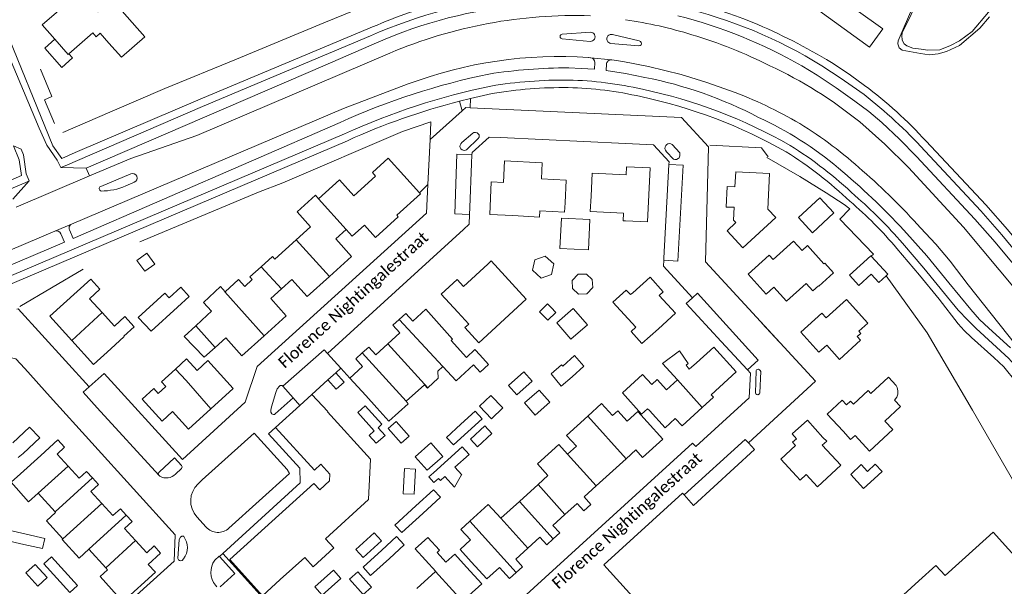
# Model space of a CAD drawing. Extents: x 177628 to 188968, y 384226 to 390673.
# Tile 159 of 256: x 183461 to 183673, y 386638 to 386760. Entities that reach past the tile are written whole.
import ezdxf

# ---------------------------------------------------------------- set-up
doc = ezdxf.new("R2010")
doc.units = 0
for name, color, linetype, lineweight in [('B01_D', 14, 'Continuous', 9), ('B01_F', 14, 'Continuous', 9), ('B01_T', 14, 'Continuous', 9), ('B02_F', 14, 'Continuous', 9), ('B02_T', 14, 'Continuous', 9), ('B07_D', 14, 'Continuous', 9), ('B11_D', 14, 'Continuous', 9), ('B11_F', 14, 'Continuous', 9), ('B11_S', 14, 'Continuous', 9), ('B14_F', 14, 'Continuous', 9), ('T01_F', 253, 'Continuous', 9), ('T02_F', 253, 'RASTER', 9), ('T03_F', 253, 'Continuous', 9), ('T04_F', 253, 'HAAG', 9), ('T04_T', 253, 'HAAG', 9), ('T05_F', 253, 'Continuous', 9), ('T05_T', 253, 'Continuous', 9), ('T09_F', 253, 'Continuous', 9), ('T22_T', 253, 'Continuous', 9), ('V00_D', 253, 'Continuous', 9), ('V00_F', 8, 'Continuous', 9), ('V00_T', 8, 'Continuous', 9), ('W01_F', 253, 'Continuous', 9), ('Z06', 7, 'Continuous', 9)]:
    doc.layers.add(name, color=color, linetype=linetype, lineweight=lineweight)
doc.styles.add('Legend', font='calibri.ttf')
doc.linetypes.add('HAAG', pattern='A,4,-1,[5,TOPOCAD.SHX,S=0.35,R=0,X=-0.35,Y=-0.35],-1', length=6)
doc.linetypes.add('RASTER', pattern='A,4,-1,[4,TOPOCAD.SHX,S=0.5,R=0,X=-0.5,Y=0],-1', length=6)

msp = doc.modelspace()

# ---------------------------------------------------------------- linework, layer by layer
at = {"layer": 'B01_D', "linetype": 'Continuous'}
for points in [[(183637.818, 386671.254), (183634.412, 386674.915), (183637.647, 386677.924), (183638.576, 386676.959), (183639.422, 386677.75), (183640.045, 386677.072), (183643.197, 386680.016), (183643.814, 386679.355)], [(183627.824, 386661.627), (183624.427, 386665.296), (183627.563, 386668.2), (183626.959, 386668.892), (183627.818, 386669.66), (183626.875, 386670.714), (183630.154, 386673.646), (183633.487, 386669.919)]]:
    msp.add_lwpolyline(points, dxfattribs=at)
at = {"layer": 'B01_F', "linetype": 'Continuous'}
for points in [[(183566.734, 386717.682), (183572.496, 386717.353), (183572.566, 386718.673), (183577.865, 386718.392), (183577.995, 386720.416)], [(183557.265, 386694.324), (183554.913, 386696.913)], [(183553.48, 386690.809), (183553.808, 386691.107), (183551.478, 386693.686)], [(183606.298, 386686.003), (183604.724, 386684.626)], [(183643.814, 386679.355), (183647.585, 386682.878), (183649.235, 386681.111)], [(183602.167, 386682.322), (183599.812, 386680.2), (183597.838, 386682.391), (183596.665, 386681.329)], [(183535.111, 386678.932), (183537.488, 386676.307)], [(183590.33, 386679.568), (183594.489, 386674.954), (183595.777, 386676.115)], [(183540.111, 386673.414), (183537.488, 386676.307)], [(183526.445, 386648.141), (183535.732, 386656.588), (183536.151, 386665.284), (183526.908, 386675.446), (183526.99, 386675.52)], [(183588.243, 386674.627), (183589.362, 386675.648), (183591.342, 386673.435), (183593.697, 386675.541), (183595.664, 386673.281)], [(183574.326, 386661.772), (183572.183, 386659.817)], [(183572.183, 386659.817), (183568.186, 386656.172)], [(183568.186, 386656.172), (183564.195, 386652.531)], [(183556.812, 386642.033), (183554.266, 386644.826), (183552.359, 386643.096)], [(183521.997, 386644.095), (183516.715, 386639.355)], [(183546.122, 386637.438), (183550.118, 386641.062)], [(183550.118, 386641.062), (183550.169, 386641.109)]]:
    msp.add_lwpolyline(points, dxfattribs=at)
at = {"layer": 'B01_T', "linetype": 'Continuous'}
for points in [[(183468.215, 386755.641), (183465.509, 386758.736), (183473.643, 386765.847), (183477.454, 386761.488), (183480.51, 386764.161), (183484.851, 386759.185)], [(183471.236, 386752.493), (183476.379, 386756.988), (183477.108, 386756.152), (183477.983, 386756.922), (183479.851, 386754.805)], [(183471.236, 386752.493), (183472.035, 386751.58), (183469.695, 386749.534), (183466.028, 386753.729), (183468.215, 386755.641)], [(183468.215, 386755.641), (183471.084, 386752.36), (183471.236, 386752.493)], [(183524.945, 386721.282), (183529.462, 386725.363), (183532.543, 386721.953), (183537.227, 386726.184), (183536.545, 386726.939), (183539.968, 386730.031), (183546.707, 386722.572)], [(183566.734, 386717.682), (183561.796, 386717.921), (183562.135, 386724.928), (183564.743, 386724.802), (183564.968, 386729.437), (183573.085, 386729.044), (183572.916, 386725.548), (183578.231, 386725.291), (183577.995, 386720.416)], [(183590.988, 386716.538), (183595.77, 386716.306), (183596.334, 386727.927), (183591.246, 386728.174), (183591.164, 386726.471), (183583.846, 386726.825), (183583.604, 386721.848)], [(183614.75, 386727.11), (183614.57, 386723.83), (183612.9, 386723.9), (183612.66, 386719.51), (183614.39, 386719.45), (183614.24, 386716.72), (183614.75, 386716.17), (183612.89, 386714.41), (183616.27, 386710.74), (183623.332, 386717.243), (183621.638, 386719.082), (183622.03, 386726.75), (183614.75, 386727.11)], [(183546.707, 386722.572), (183546.892, 386722.367), (183541.785, 386717.753), (183542.12, 386717.383), (183537.223, 386712.959), (183534.819, 386715.619), (183532.207, 386713.259), (183530.903, 386714.703)], [(183590.988, 386716.538), (183590.533, 386716.559), (183590.614, 386718.186), (183583.443, 386718.535), (183583.604, 386721.848)], [(183530.903, 386714.703), (183528.64, 386712.658), (183532.053, 386708.88), (183527.281, 386704.568)], [(183621.929, 386709.179), (183622.798, 386708.222), (183627.133, 386712.159), (183629.016, 386710.154), (183630.17, 386711.203), (183633.727, 386707.288), (183633.89, 386707.436), (183635.793, 386705.341), (183632.618, 386702.456), (183632.53, 386702.553), (183631.354, 386701.483), (183629.908, 386703.075), (183625.689, 386699.242), (183622.933, 386702.276), (183621.277, 386700.772), (183617.382, 386705.059), (183621.929, 386709.179)], [(183515.565, 386708.317), (183515.039, 386708.899), (183512.576, 386706.673)], [(183512.576, 386706.673), (183510.166, 386704.496), (183510.684, 386703.923)], [(183561.418, 386707.253), (183556.166, 386702.419), (183554.783, 386703.921), (183551.361, 386700.772), (183554.913, 386696.913)], [(183561.418, 386707.253), (183562.126, 386707.904), (183569.666, 386699.663)], [(183475.679, 386699.779), (183477.884, 386701.833), (183475.94, 386703.983), (183467.135, 386696.023), (183471.829, 386690.83)], [(183527.281, 386704.568), (183522.528, 386700.274), (183519.224, 386703.931), (183516.95, 386701.876)], [(183598.084, 386693.285), (183601.771, 386696.662), (183598.261, 386700.496), (183599.136, 386701.298), (183596.293, 386704.403), (183592.605, 386701.027)], [(183516.95, 386701.876), (183514.675, 386699.821), (183518.012, 386696.127), (183513.244, 386691.82)], [(183598.084, 386693.285), (183594.55, 386690.137), (183592.234, 386692.702), (183593.252, 386693.628), (183588.299, 386699.074), (183591.183, 386701.654), (183592.076, 386700.657), (183592.554, 386701.084), (183592.605, 386701.027)], [(183475.679, 386699.779), (183478.369, 386696.839)], [(183633.261, 386696.651), (183634.162, 386695.651), (183638.556, 386699.606), (183643.141, 386694.512), (183641.247, 386692.807), (183641.677, 386692.329), (183640.897, 386691.626), (183641.599, 386690.846), (183637.033, 386686.736), (183634.306, 386689.766), (183632.62, 386688.249), (183628.735, 386692.566), (183633.261, 386696.651)], [(183542.333, 386695.344), (183543.741, 386696.624), (183545.235, 386694.98), (183548.01, 386697.502), (183551.478, 386693.686)], [(183478.369, 386696.839), (183481.058, 386693.901), (183483.287, 386695.941), (183485.286, 386693.757), (183483.05, 386691.72), (183483.125, 386691.638), (183480.26, 386689.009)], [(183498.526, 386693.968), (183500.978, 386696.258)], [(183539.848, 386690.087), (183542.438, 386692.442), (183540.946, 386694.083), (183542.333, 386695.344)], [(183513.244, 386691.82), (183508.462, 386687.499), (183504.981, 386691.352), (183502.678, 386689.272)], [(183471.829, 386690.83), (183476.526, 386685.634), (183480.26, 386689.009)], [(183534.352, 386688.111), (183535.747, 386689.379), (183537.25, 386687.725), (183539.848, 386690.087)], [(183607.539, 386676.359), (183609.97, 386678.576), (183609.466, 386679.128), (183614.854, 386684.041), (183609.993, 386689.372), (183606.298, 386686.003)], [(183531.686, 386682.7), (183534.433, 386685.197), (183532.946, 386686.833), (183534.352, 386688.111)], [(183498.814, 386684.349), (183501.116, 386686.46), (183506.551, 386680.478), (183501.771, 386676.105)], [(183535.111, 386678.932), (183531.686, 386682.7)], [(183501.771, 386676.105), (183496.991, 386671.733), (183493.538, 386675.496), (183491.292, 386673.434), (183486.967, 386678.147), (183489.478, 386680.452), (183490.437, 386679.407)], [(183523.54, 386679.15), (183520.957, 386676.811)], [(183526.99, 386675.52), (183523.54, 386679.15)], [(183520.957, 386676.811), (183515.72, 386672.07)], [(183596.153, 386675.703), (183599.521, 386672.009), (183601.727, 386674.02), (183603.201, 386672.403), (183607.539, 386676.359)], [(183515.72, 386672.07), (183524.06, 386662.9), (183525.46, 386664.15), (183527.39, 386662), (183527.34, 386660.57), (183525.22, 386658.65), (183523.92, 386660.06), (183505.84, 386643.65), (183512.92, 386635.84)], [(183591.121, 386665.352), (183593.227, 386667.267), (183594.7, 386665.646), (183599.028, 386669.581), (183595.664, 386673.281)], [(183646.852, 386673.473), (183648.549, 386671.639), (183643.538, 386667.001)], [(183633.487, 386669.919), (183634.323, 386669.136), (183633.364, 386668.25), (183637.354, 386663.942)], [(183643.538, 386667.001), (183640.413, 386670.374), (183639.461, 386669.49), (183637.818, 386671.254)], [(183465.195, 386666.044), (183468.875, 386669.395), (183470.313, 386667.816), (183468.692, 386666.34), (183471.056, 386663.745)], [(183465.195, 386666.044), (183460.838, 386662.119)], [(183471.056, 386663.745), (183473.419, 386661.15), (183475.033, 386662.621), (183476.311, 386661.218)], [(183584.679, 386659.494), (183591.121, 386665.352)], [(183627.824, 386661.627), (183628.605, 386660.767), (183629.894, 386661.956), (183632.335, 386659.311), (183637.354, 386663.942)], [(183476.311, 386661.218), (183477.581, 386659.824), (183475.944, 386658.333), (183478.316, 386655.729)], [(183577.973, 386653.379), (183580.583, 386655.752), (183582.064, 386654.123), (183583.584, 386655.506), (183582.095, 386657.144), (183584.679, 386659.494)], [(183464.617, 386657.951), (183468.247, 386653.947)], [(183478.316, 386655.729), (183480.683, 386653.13), (183482.305, 386654.608), (183483.558, 386653.232)], [(183564.195, 386652.531), (183561.483, 386655.517), (183557.489, 386651.89)], [(183468.247, 386653.947), (183468.385, 386653.795)], [(183483.558, 386653.232), (183484.841, 386651.824), (183483.22, 386650.348), (183485.597, 386647.738)], [(183575.463, 386648.114), (183576.858, 386649.382), (183575.374, 386651.015), (183577.973, 386653.379)], [(183557.489, 386651.89), (183555.585, 386650.161), (183557.663, 386647.872), (183555.427, 386645.841), (183557.828, 386643.192)], [(183666.396, 386646.196), (183670.107, 386649.547), (183676.709, 386642.235)], [(183485.597, 386647.738), (183487.978, 386645.124), (183489.58, 386646.583), (183490.962, 386645.065), (183488.279, 386642.621), (183489.834, 386640.913), (183482.941, 386634.664)], [(183569.988, 386646.132), (183572.585, 386648.494), (183574.077, 386646.853), (183575.463, 386648.114)], [(183475.531, 386645.911), (183479.179, 386641.888)], [(183567.488, 386640.858), (183568.881, 386642.125), (183567.387, 386643.767), (183569.988, 386646.132)], [(183666.396, 386646.196), (183659.784, 386640.196), (183657.805, 386642.374), (183654.104, 386639.08), (183649.17, 386634.599), (183651.155, 386632.413), (183643.626, 386625.577), (183647.25, 386621.606)], [(183557.828, 386643.192), (183561.192, 386639.493), (183563.911, 386641.966), (183566.082, 386639.579), (183567.488, 386640.858)], [(183479.572, 386641.454), (183477.955, 386639.99)], [(183479.179, 386641.888), (183479.572, 386641.454)], [(183557.426, 386633.079), (183558.795, 386634.332), (183557.324, 386635.939), (183560.081, 386638.464), (183556.812, 386642.033)], [(183477.955, 386639.99), (183482.855, 386634.586)], [(183512.92, 386635.84), (183516.715, 386639.355)]]:
    msp.add_lwpolyline(points, dxfattribs=at)
at = {"layer": 'B02_F', "linetype": 'Continuous'}
for points in [[(183635.86, 386718.238), (183632.815, 386721.503), (183628.239, 386717.235), (183631.285, 386713.971), (183635.86, 386718.238)], [(183643.898, 386708.945), (183643.818, 386709.033), (183639.188, 386704.836), (183641.201, 386702.616), (183643.906, 386705.068)], [(183647.107, 386704.736), (183647.44, 386705.038), (183643.898, 386708.945)], [(183645.515, 386703.294), (183647.107, 386704.736)], [(183492.792, 386699.956), (183491.881, 386700.96), (183486.15, 386695.763), (183488.903, 386692.798), (183494.595, 386697.97)], [(183536.931, 386671.342), (183533.391, 386675.276), (183535.006, 386676.73), (183538.575, 386672.764)], [(183560.151, 386673.931), (183558.654, 386675.572), (183555.571, 386672.761)], [(183555.571, 386672.761), (183552.496, 386669.957), (183553.992, 386668.316), (183557.072, 386671.124)], [(183557.072, 386671.124), (183560.151, 386673.931)], [(183562.254, 386670.792), (183560.769, 386672.434), (183557.649, 386669.588), (183559.149, 386667.937), (183562.254, 386670.792)], [(183554.308, 386663.521), (183557.353, 386666.298), (183555.852, 386667.949), (183552.776, 386665.143)], [(183552.776, 386665.143), (183549.692, 386662.33)], [(183643.076, 386662.627), (183644.77, 386664.194), (183646.22, 386662.625)], [(183550.786, 386661.132), (183551.196, 386660.682), (183552.149, 386661.551)], [(183461.557, 386646.936), (183457.531, 386647.848), (183458.016, 386650.034), (183462.016, 386649.128)], [(183462.016, 386649.128), (183466.044, 386648.217)], [(183466.044, 386648.217), (183465.585, 386646.024), (183461.557, 386646.936)], [(183466.521, 386639.814), (183464.514, 386637.97), (183461.967, 386640.785), (183463.967, 386642.614), (183466.521, 386639.814)], [(183468.664, 386639.665), (183465.863, 386642.75), (183467.509, 386644.245), (183470.308, 386641.162)], [(183470.308, 386641.162), (183473.111, 386638.075)], [(183473.111, 386638.075), (183471.465, 386636.581), (183468.664, 386639.665)]]:
    msp.add_lwpolyline(points, dxfattribs=at)
at = {"layer": 'B02_T', "linetype": 'Continuous'}
for points in [[(183583.356, 386716.797), (183577.213, 386717.098), (183576.893, 386710.618), (183583.036, 386710.314), (183583.356, 386716.797)], [(183502.678, 386689.272), (183500.375, 386687.191), (183496.073, 386691.677), (183498.526, 386693.968)], [(183526.965, 386682.316), (183528.685, 386683.828)], [(183528.685, 386683.828), (183530.454, 386681.84), (183528.743, 386680.318), (183526.965, 386682.316)], [(183461.386, 386666.45), (183464.979, 386669.819), (183462.783, 386672.161), (183459.193, 386668.794)], [(183461.386, 386666.45), (183460.299, 386665.587)], [(183639.469, 386661.965), (183641.745, 386664.082)], [(183643.076, 386662.627), (183641.745, 386664.082)], [(183639.469, 386661.965), (183642.263, 386658.966), (183644.518, 386661.051)], [(183547.383, 386653.565), (183551.194, 386657.057), (183549.693, 386658.697), (183545.891, 386655.214)], [(183545.891, 386655.214), (183541.386, 386651.087)], [(183541.386, 386651.087), (183542.888, 386649.448), (183547.383, 386653.565)]]:
    msp.add_lwpolyline(points, dxfattribs=at)
at = {"layer": 'B07_D', "linetype": 'Continuous'}
for points in [[(183524.945, 386721.282), (183530.903, 386714.703)], [(183520.153, 386712.463), (183527.281, 386704.568)], [(183512.576, 386706.673), (183516.95, 386701.876)], [(183504.864, 386701.287), (183504.813, 386701.239), (183513.244, 386691.82)], [(183471.829, 386690.83), (183478.369, 386696.839)], [(183542.333, 386695.344), (183551.673, 386685.177)], [(183498.526, 386693.968), (183502.678, 386689.272)], [(183539.848, 386690.087), (183548.451, 386680.636)], [(183534.352, 386688.111), (183543.797, 386677.718), (183543.838, 386677.755)], [(183494.179, 386684.662), (183496.46, 386682.19), (183501.771, 386676.105)], [(183602.167, 386682.322), (183607.539, 386676.359)], [(183582.936, 386674.535), (183591.121, 386665.352)], [(183578.563, 386666.327), (183584.679, 386659.494)], [(183464.617, 386657.951), (183471.056, 386663.745)], [(183468.247, 386653.947), (183476.311, 386661.218)], [(183572.183, 386659.817), (183577.973, 386653.379)], [(183469.893, 386648.121), (183478.316, 386655.729)], [(183568.186, 386656.172), (183575.463, 386648.114)], [(183475.531, 386645.911), (183483.558, 386653.232)], [(183557.489, 386651.89), (183567.488, 386640.858)], [(183564.195, 386652.531), (183569.988, 386646.132)], [(183479.179, 386641.888), (183485.597, 386647.738)], [(183557.426, 386633.079), (183550.118, 386641.062)]]:
    msp.add_lwpolyline(points, dxfattribs=at)
at = {"layer": 'B11_D', "linetype": 'Continuous'}
msp.add_lwpolyline([(183558.836, 386688.648), (183560.32, 386687.014)], dxfattribs=at)
at = {"layer": 'B11_F', "linetype": 'Continuous'}
msp.add_lwpolyline([(183569.666, 386699.663), (183559.433, 386690.298), (183556.432, 386693.61), (183557.265, 386694.324)], dxfattribs=at)
at = {"layer": 'B11_S', "linetype": 'Continuous'}
for points in [[(183484.851, 386759.185), (183487.547, 386756.107), (183482.547, 386751.727), (183479.851, 386754.805)], [(183520.153, 386712.463), (183523.259, 386715.27), (183520.348, 386718.491), (183524.266, 386722.033), (183524.945, 386721.282)], [(183515.565, 386708.317), (183520.153, 386712.463)], [(183510.684, 386703.923), (183509.093, 386702.437), (183507.697, 386703.933), (183504.864, 386701.287)], [(183504.864, 386701.287), (183503.837, 386702.387), (183500.193, 386698.984), (183501.918, 386697.136), (183500.978, 386696.258)], [(183553.48, 386690.809), (183556.782, 386687.167), (183558.61, 386688.825), (183558.836, 386688.648)], [(183494.179, 386684.662), (183496.54, 386686.828), (183498.814, 386684.349)], [(183560.32, 386687.014), (183561.496, 386685.635), (183559.703, 386684.008), (183558.308, 386685.546), (183554.54, 386682.129), (183551.73, 386685.228), (183551.673, 386685.177)], [(183602.167, 386682.322), (183599.003, 386685.833), (183602.616, 386688.589), (183604.499, 386685.875), (183604.037, 386685.452), (183604.724, 386684.626)], [(183551.673, 386685.177), (183550.621, 386684.222), (183550.681, 386682.657), (183548.451, 386680.636)], [(183490.437, 386679.407), (183492.086, 386680.919), (183491.178, 386681.908), (183494.179, 386684.662)], [(183590.33, 386679.568), (183594.701, 386683.508), (183596.665, 386681.329)], [(183548.451, 386680.636), (183548.372, 386680.564), (183547.725, 386681.278), (183543.838, 386677.755), (183544.276, 386677.191)], [(183646.852, 386673.473), (183650.191, 386676.563), (183648.869, 386677.991), (183649.37, 386678.615), (183649.589, 386679.262), (183649.603, 386679.994), (183649.451, 386680.664), (183649.235, 386681.111)], [(183544.276, 386677.191), (183540.111, 386673.414)], [(183582.936, 386674.535), (183585.879, 386677.219), (183588.243, 386674.627)], [(183578.563, 386666.327), (183580.447, 386668.045), (183578.346, 386670.349), (183582.936, 386674.535)], [(183595.777, 386676.115), (183596.153, 386675.703)], [(183574.326, 386661.772), (183572.09, 386664.224), (183576.671, 386668.402), (183578.563, 386666.327)], [(183460.838, 386662.119), (183458.808, 386660.29), (183462.57, 386656.109), (183464.617, 386657.951)], [(183468.385, 386653.795), (183466.39, 386651.986), (183469.893, 386648.121)], [(183469.893, 386648.121), (183469.766, 386648.006), (183473.409, 386643.987), (183475.531, 386645.911)], [(183526.445, 386648.141), (183528.251, 386646.156), (183523.803, 386642.11), (183521.997, 386644.095)], [(183550.169, 386641.109), (183545.761, 386645.967), (183548.454, 386648.41), (183550.959, 386645.649), (183550.456, 386645.193), (183552.359, 386643.096)]]:
    msp.add_lwpolyline(points, dxfattribs=at)
at = {"layer": 'B14_F', "linetype": 'Continuous'}
for points in [[(183635.413, 386765.71), (183632.595, 386761.778), (183643.546, 386753.928), (183646.364, 386757.86), (183635.413, 386765.71)], [(183485.881, 386707.995), (183488.023, 386709.557), (183489.708, 386707.245), (183487.566, 386705.683), (183485.881, 386707.995)], [(183570.983, 386705.95), (183571.48, 386708.181), (183573.709, 386708.974), (183575.609, 386707.262), (183575.112, 386705.031), (183572.883, 386704.238), (183570.983, 386705.95)], [(183579.639, 386701.986), (183580.895, 386700.784), (183582.677, 386700.811), (183583.948, 386702.189), (183583.868, 386703.889), (183582.612, 386705.091), (183580.83, 386705.064), (183579.559, 386703.686), (183579.639, 386701.986)], [(183645.515, 386703.294), (183643.906, 386705.068)], [(183492.792, 386699.956), (183495.342, 386702.27), (183497.145, 386700.284), (183494.595, 386697.97)], [(183575, 386697.876), (183574.231, 386698.649), (183572.505, 386696.933), (183574.289, 386695.139), (183576.015, 386696.855)], [(183576.015, 386696.855), (183575, 386697.876)], [(183579.783, 386697.652), (183582.827, 386694.142), (183579.269, 386691.056), (183576.225, 386694.566), (183579.783, 386697.652)], [(183582.07, 386685.272), (183580.058, 386687.542), (183577.502, 386685.276)], [(183579.514, 386683.006), (183577.192, 386680.986), (183575.027, 386683.628), (183577.259, 386685.565), (183577.502, 386685.276)], [(183579.514, 386683.006), (183582.07, 386685.272)], [(183565.853, 386681.102), (183567.65, 386679.118), (183570.915, 386682.075), (183569.118, 386684.059), (183565.853, 386681.102)], [(183559.623, 386676.647), (183562.029, 386678.956), (183564.603, 386676.274), (183562.197, 386673.965), (183559.623, 386676.647)], [(183574.708, 386677.504), (183572.398, 386680.135), (183569.259, 386677.379), (183571.569, 386674.748), (183574.708, 386677.504)], [(183538.575, 386672.764), (183537.763, 386672.033), (183539.266, 386670.363), (183537.383, 386668.669), (183535.851, 386670.371), (183536.931, 386671.342)], [(183541.641, 386673.398), (183539.904, 386671.849), (183542.737, 386668.672), (183544.474, 386670.221), (183541.641, 386673.398)], [(183549.106, 386668.748), (183551.667, 386665.87), (183548.302, 386662.876), (183545.741, 386665.754), (183549.106, 386668.748)], [(183555.749, 386661.864), (183555.776, 386661.911), (183554.308, 386663.521)], [(183543.451, 386663.23), (183545.837, 386663.107), (183545.559, 386657.712), (183543.173, 386657.835), (183543.451, 386663.23)], [(183550.786, 386661.132), (183549.798, 386660.231), (183548.705, 386661.429), (183549.692, 386662.33)], [(183552.149, 386661.551), (183554.242, 386659.257), (183555.749, 386661.864)], [(183646.22, 386662.625), (183644.518, 386661.051)], [(183536.921, 386649.408), (183538.505, 386647.686), (183534.586, 386644.082), (183533.002, 386645.804), (183536.921, 386649.408)], [(183540.195, 386643.913), (183543.351, 386646.817), (183541.707, 386648.603), (183538.556, 386645.703)], [(183538.556, 386645.703), (183534.525, 386641.994)], [(183534.525, 386641.994), (183536.169, 386640.208), (183540.195, 386643.913)], [(183528.158, 386641.374), (183529.74, 386639.6), (183525.708, 386636.004), (183524.126, 386637.778), (183528.158, 386641.374)], [(183533.421, 386641.009), (183531.634, 386639.406), (183534.569, 386636.134), (183536.356, 386637.737), (183533.421, 386641.009)]]:
    msp.add_lwpolyline(points, dxfattribs=at)
at = {"layer": 'T01_F', "linetype": 'Continuous'}
msp.add_lwpolyline([(183545.454, 386768.471), (183541.167, 386765.594), (183537.198, 386763.635), (183526.108, 386759.139), (183507.313, 386751.323), (183491.912, 386745.022), (183480.066, 386739.893)], dxfattribs=at)
at = {"layer": 'T02_F', "linetype": 'RASTER'}
msp.add_lwpolyline([(183460.652, 386698.142), (183474.333, 386706.147)], dxfattribs=at)
at = {"layer": 'T03_F', "linetype": 'Continuous'}
for points in [[(183512.006, 386722.687), (183517.271, 386724.695), (183543.043, 386735.778), (183549.154, 386737.835), (183548.96, 386734.02)], [(183609.154, 386732.8), (183620.253, 386732.256), (183621.723, 386730.339)], [(183548.469, 386724.371), (183546.707, 386722.572)]]:
    msp.add_lwpolyline(points, dxfattribs=at)
at = {"layer": 'T04_F', "linetype": 'HAAG'}
for points in [[(183468.138, 386737.496), (183466.013, 386742.601), (183467.58, 386743.314), (183465.088, 386749.186)], [(183621.406, 386730.197), (183628.551, 386726.055), (183634.191, 386722.592), (183638.098, 386720.041), (183639.302, 386719.116), (183637.137, 386716.869)], [(183680.202, 386650.681), (183665.652, 386675.836), (183655.963, 386692.462), (183647.107, 386704.736)]]:
    msp.add_lwpolyline(points, dxfattribs=at)
at = {"layer": 'T04_T', "linetype": 'HAAG'}
for points in [[(183600.37, 386728.693), (183600.4, 386729.24), (183597.04, 386732.93), (183591.043, 386733.206)], [(183599.274, 386708.536), (183600.37, 386728.693)], [(183611.6, 386690.615), (183604.09, 386698.79)], [(183620.382, 386694.532), (183624.074, 386690.529)]]:
    msp.add_lwpolyline(points, dxfattribs=at)
at = {"layer": 'T05_F', "linetype": 'Continuous'}
for points in [[(183480.066, 386739.893), (183469.892, 386735.58)], [(183512.006, 386722.687), (183486.482, 386712.018)], [(183643.898, 386708.945), (183644.347, 386709.391), (183637.137, 386716.869)]]:
    msp.add_lwpolyline(points, dxfattribs=at)
at = {"layer": 'T05_T', "linetype": 'Continuous'}
for points in [[(183564.092, 386734.449), (183561.68, 386734.56), (183558, 386731.26), (183557.978, 386730.721)], [(183557.978, 386730.721), (183557.904, 386728.876)], [(183557.524, 386719.415), (183557.463, 386717.905)], [(183557.463, 386717.905), (183557.38, 386715.83), (183556.132, 386714.692)], [(183467.235, 386678.682), (183461.73, 386684.76)]]:
    msp.add_lwpolyline(points, dxfattribs=at)
at = {"layer": 'T09_F', "linetype": 'Continuous'}
for points in [[(183636.906, 386805.142), (183660.053, 386793.46), (183662.325, 386792.357), (183663.473, 386791.528), (183663.944, 386790.894), (183664.151, 386790.074), (183664.28, 386789.252), (183662.947, 386780.397), (183662.155, 386778.296), (183661.466, 386776.821), (183660.506, 386775.764), (183659.058, 386774.56), (183658.56, 386774.285), (183658.057, 386773.724), (183656.776, 386771.922), (183656.285, 386770.677), (183649.723, 386755.247), (183649.604, 386754.653), (183649.894, 386753.757), (183650.535, 386753.258), (183654.494, 386752.573)], [(183654.494, 386752.573), (183656.369, 386752.249), (183658.317, 386752.471), (183660.095, 386753.003), (183662.893, 386754.261), (183667.265, 386757.969), (183669.315, 386760.438)]]:
    msp.add_lwpolyline(points, dxfattribs=at)
at = {"layer": 'T22_T', "linetype": 'Continuous'}
msp.add_lwpolyline([(183529.78, 386684.82), (183528.685, 386683.828)], dxfattribs=at)
at = {"layer": 'V00_D', "linetype": 'Continuous'}
for points in [[(183456.774, 386759.617), (183455.928, 386757.519), (183464.864, 386736.506)], [(183536.161, 386756.335), (183500, 386741.129), (183470.41, 386728.41)], [(183537.43, 386754.839), (183526.402, 386750.008), (183474.914, 386727.907)], [(183475.664, 386726.199), (183484.57, 386729.924), (183498.749, 386734.94), (183540.321, 386752.625)], [(183584.39, 386750.627), (183584.345, 386749.143), (183581.478, 386749.329), (183578.783, 386749.448)], [(183583.085, 386751.669), (183583.472, 386751.642)], [(183636.33, 386750), (183639.45, 386747.917), (183642.467, 386745.688)], [(183544.274, 386745.995), (183530.344, 386740.747), (183471.804, 386715.839)], [(183529.578, 386737.705), (183472.129, 386712.74), (183471.348, 386714.594)], [(183655.69, 386733.665), (183668.583, 386719.971)], [(183668.583, 386719.971), (183673.221, 386714.657), (183677.708, 386709.216)]]:
    msp.add_lwpolyline(points, dxfattribs=at)
for centre, radius, start, end in [((183578.509, 386659.886), 107.055, 67.50267, 82.24072), ((183578.3, 386661.661), 103.628, 95.27265, 113.9937), ((183577.572, 386664.106), 99.216, 94.98972, 113.86518), ((183579.988, 386659.387), 101.325, 88.02496, 113.04678), ((183568.19, 386639.938), 129.447, 58.2382, 66.66129), ((183576.665, 386660.007), 91.887, 85.99382, 110.64113), ((183583.403, 386750.657), 0.988, 358.25076, 82.36943), ((183578.469, 386641.741), 107.708, 89.83314, 99.00814), ((183592.477, 386598.734), 152.542, 101.67651, 114.35195), ((183586.917, 386671.311), 92.831, 42.19754, 53.24516), ((183472.198, 386714.989), 0.937, 114.85991, 204.90806)]:
    msp.add_arc(centre, radius, start, end, dxfattribs=at)
at = {"layer": 'V00_F', "linetype": 'Continuous'}
for points in [[(183583.472, 386751.642), (183583.534, 386751.636)], [(183583.534, 386751.636), (183587.955, 386751.179)], [(183587.955, 386751.179), (183588.039, 386751.17)], [(183555.292, 386742.301), (183555.836, 386740.183)], [(183557.653, 386742.893), (183557.555, 386740.889)], [(183559.309, 386734.229), (183559.501, 386734.573), (183559.546, 386734.79), (183559.485, 386735.016), (183559.315, 386735.29), (183559.077, 386735.474), (183558.723, 386735.58), (183558.382, 386735.542), (183558.145, 386735.414), (183555.823, 386733.366), (183555.577, 386733.112), (183555.423, 386732.841), (183555.36, 386732.552), (183555.403, 386732.306), (183555.543, 386732.065), (183555.843, 386731.827), (183556.319, 386731.701), (183556.564, 386731.713), (183556.802, 386731.841), (183559.309, 386734.229)], [(183466.466, 386732.79), (183468.726, 386729.605), (183469.474, 386728.01)], [(183602.691, 386731.158), (183602.723, 386730.895), (183602.707, 386730.543), (183602.558, 386730.124), (183602.355, 386729.955), (183601.969, 386729.77), (183601.636, 386729.718), (183601.37, 386729.794), (183599.861, 386731.383), (183599.598, 386731.764), (183599.509, 386732.054), (183599.561, 386732.467), (183599.681, 386732.728), (183599.927, 386732.963), (183600.138, 386733.085), (183600.484, 386733.166), (183600.802, 386733.12), (183601.061, 386732.988), (183602.691, 386731.158)], [(183461.486, 386730.719), (183462.025, 386726.655), (183462.699, 386725.115)], [(183554.708, 386730.853), (183554.249, 386718.034)], [(183469.474, 386728.01), (183474.914, 386727.907)], [(183603.392, 386728.529), (183602.28, 386707.881)], [(183462.699, 386725.115), (183459.195, 386721.223)], [(183471.804, 386715.839), (183468.181, 386714.298)], [(183619.566, 386686.568), (183606.48, 386700.948), (183605.43, 386700)], [(183526.188, 386688.781), (183517.271, 386680.953)], [(183526.188, 386688.781), (183526.87, 386688.03)], [(183529.78, 386684.82), (183531.686, 386682.7)], [(183619.843, 386679.311), (183619.892, 386679.521), (183620.122, 386684.158), (183620.004, 386684.361), (183619.841, 386684.518), (183619.648, 386684.607), (183619.424, 386684.577), (183619.225, 386684.451), (183619.13, 386684.305), (183618.985, 386679.486), (183619.05, 386679.323), (183619.28, 386679.154), (183619.476, 386679.128), (183619.843, 386679.311)], [(183474.269, 386679.681), (183477.304, 386676.303), (183490.595, 386661.81)], [(183519.479, 386678.478), (183520.957, 386676.811)], [(183603.609, 386657.587), (183616.787, 386669.524), (183617.46, 386668.78)], [(183503.635, 386644.318), (183504.34, 386644.95)]]:
    msp.add_lwpolyline(points, dxfattribs=at)
at = {"layer": 'V00_T', "linetype": 'Continuous'}
for points in [[(183472.603, 386731.218), (183469.742, 386729.983), (183467.799, 386732.659), (183456.774, 386759.617)], [(183472.603, 386731.218), (183500, 386742.936), (183535.578, 386757.829)], [(183583.481, 386757.123), (183577.412, 386756.717)], [(183577.4, 386755.693), (183583.433, 386755.154)], [(183587.889, 386754.724), (183593.868, 386754.197)], [(183593.983, 386755.245), (183588.199, 386756.629)], [(183602.957, 386748.013), (183595.958, 386749.78), (183590.446, 386750.814), (183588.039, 386751.17)], [(183586.914, 386750.243), (183586.849, 386748.878)], [(183586.849, 386748.878), (183591.038, 386748.246), (183595.19, 386747.408)], [(183640.393, 386742.27), (183636.366, 386745.136), (183632.275, 386747.91), (183628.941, 386749.886)], [(183633.266, 386749.888), (183637.417, 386747.204), (183641.462, 386744.363)], [(183613.621, 386744.536), (183608.323, 386746.378), (183602.957, 386748.013)], [(183557.653, 386742.893), (183555.292, 386742.301)], [(183562.315, 386743.942), (183557.653, 386742.893)], [(183646.189, 386737.695), (183643.382, 386740.098), (183640.393, 386742.27)], [(183548.96, 386734.02), (183555.836, 386740.183)], [(183555.836, 386740.183), (183556.67, 386740.93), (183557.555, 386740.889)], [(183557.555, 386740.889), (183603.06, 386738.77), (183608.85, 386732.45), (183608.24, 386707.7), (183631.92, 386682.02), (183617.46, 386668.78)], [(183641.412, 386737.833), (183646.794, 386733.048), (183651.915, 386727.985)], [(183653.623, 386730.362), (183649.978, 386734.102), (183646.189, 386737.695)], [(183464.864, 386736.506), (183466.466, 386732.79)], [(183530.555, 386735.289), (183298.104, 386636.42)], [(183531.157, 386733.791), (183456.093, 386701.869)], [(183548.469, 386724.371), (183548.96, 386734.02)], [(183564.092, 386734.449), (183591.043, 386733.206)], [(183459.301, 386732.648), (183460.518, 386729.672), (183461.018, 386726.276), (183456.417, 386724.325)], [(183460.995, 386731.939), (183459.301, 386732.648)], [(183461.486, 386730.719), (183460.995, 386731.939)], [(183654.525, 386732.59), (183667.503, 386718.671)], [(183557.978, 386730.721), (183554.708, 386730.853)], [(183666.2, 386716.925), (183653.623, 386730.362)], [(183469.474, 386728.01), (183470.41, 386728.41)], [(183475.664, 386726.199), (183474.914, 386727.907)], [(183557.904, 386728.876), (183557.524, 386719.415)], [(183600.37, 386728.693), (183603.392, 386728.529)], [(183651.915, 386727.985), (183663.75, 386715.193), (183675.408, 386701.202), (183679.958, 386695.22), (183684.628, 386689.413), (183689.609, 386683.673), (183701.837, 386670.303)], [(183459.907, 386719.497), (183475.664, 386726.199)], [(183461.95, 386724.795), (183462.699, 386725.115)], [(183478.07, 386723.946), (183484.528, 386726.673)], [(183461.95, 386724.795), (183435.633, 386713.726), (183284.515, 386649.388), (183284.027, 386651.029)], [(183475.57, 386680.85), (183478.79, 386683.7), (183495.68, 386665.21), (183509.2, 386677.54), (183511.78, 386685.2), (183548.155, 386718.195), (183548.469, 386724.371)], [(183485.314, 386724.828), (183483.469, 386724.053)], [(183667.503, 386718.671), (183671.996, 386713.514), (183676.353, 386708.241)], [(183557.463, 386717.905), (183554.249, 386718.034)], [(183674.759, 386706.851), (183670.548, 386711.946), (183666.2, 386716.925)], [(183556.132, 386714.692), (183526.87, 386688.03)], [(183650.883, 386714.55), (183655.872, 386708.977), (183660.602, 386703.181)], [(183660.847, 386707.871), (183657.781, 386711.536), (183654.494, 386715.005)], [(183468.181, 386714.298), (183317.085, 386650.046), (183301.418, 386643.333)], [(183302.091, 386640.413), (183470.264, 386711.967), (183469.493, 386713.776)], [(183692.047, 386659.333), (183688.316, 386664.421), (183678.84, 386677.043), (183675.116, 386681.863), (183672.403, 386685.102), (183670.251, 386687.138), (183665.474, 386691.428), (183663.916, 386692.956), (183662.628, 386694.381), (183658.483, 386699.702), (183654.278, 386704.87), (183649.419, 386710.608)], [(183650.603, 386711.707), (183655.214, 386706.357), (183660.271, 386700.119), (183662.631, 386697.35), (183664.671, 386695.137), (183666.456, 386693.361), (183673.475, 386686.951), (183675.502, 386684.662), (183681.538, 386676.882), (183693.19, 386661.232), (183693.596, 386660.813)], [(183605.43, 386700), (183599.18, 386706.8), (183599.247, 386708.046)], [(183599.247, 386708.046), (183599.274, 386708.536)], [(183599.247, 386708.046), (183602.28, 386707.881)], [(183678.225, 386685.794), (183664.723, 386702.77), (183660.847, 386707.871)], [(183660.602, 386703.181), (183665.301, 386697.44)], [(183604.09, 386698.79), (183605.43, 386700)], [(183460.017, 386697.516), (183460.31, 386697.64), (183475.57, 386680.85)], [(183665.301, 386697.44), (183667.168, 386695.343), (183669.215, 386693.423)], [(183669.215, 386693.423), (183673.84, 386689.213)], [(183617.263, 386684.452), (183611.6, 386690.615)], [(183461.73, 386684.76), (183459.81, 386686.88), (183453.42, 386688.22), (183415.512, 386672.15)], [(183526.87, 386688.03), (183529.78, 386684.82)], [(183617.263, 386684.452), (183619.566, 386686.568)], [(183552.62, 386621.95), (183560.83, 386629.31), (183561.5, 386628.67), (183605.46, 386668.71), (183606.13, 386667.97), (183617.64, 386678.45), (183617.88, 386683.78), (183617.263, 386684.452)], [(183474.269, 386679.681), (183475.57, 386680.85)], [(183515.765, 386679.618), (183516.046, 386680.366), (183516.563, 386680.974)], [(183517.271, 386680.953), (183519.479, 386678.478)], [(183526.965, 386682.316), (183523.54, 386679.15)], [(183467.235, 386678.682), (183494.13, 386648.99), (183493.86, 386643.32), (183483.569, 386633.971)], [(183515.765, 386679.618), (183514.806, 386676.539), (183514.662, 386675.77), (183514.718, 386675.377), (183514.918, 386675.035)], [(183519.479, 386678.478), (183515.64, 386674.992)], [(183515.72, 386672.07), (183514.22, 386670.72), (183520.91, 386663.34), (183521.03, 386660.16), (183504.34, 386644.95)], [(183518.226, 386663.068), (183511.08, 386670.86), (183499.945, 386660.835), (183499.02, 386659.96)], [(183617.46, 386668.78), (183618.79, 386667.31), (183605.61, 386655.31), (183603.609, 386657.587)], [(183490.634, 386662.499), (183493.977, 386665.545), (183495.431, 386663.926)], [(183490.595, 386661.81), (183490.476, 386662.162), (183490.634, 386662.499)], [(183490.815, 386661.598), (183490.595, 386661.81)], [(183494.167, 386662.039), (183495.445, 386663.235)], [(183505.668, 386650.402), (183518.675, 386662.191), (183518.226, 386663.068)], [(183603.609, 386657.587), (183603.29, 386657.95), (183586.35, 386642.5), (183598.67, 386628.89), (183603.4, 386619.98), (183600.924, 386617.761)], [(183498.759, 386652.851), (183500.75, 386650.665)], [(183495.232, 386648.505), (183495.52, 386648.72), (183495.876, 386648.668)], [(183495.876, 386648.668), (183495.941, 386648.621)], [(183494.68, 386643.876), (183494.947, 386647.973), (183495.232, 386648.505)], [(183504.34, 386644.95), (183518.432, 386629.389)], [(183495.574, 386643.469), (183495.929, 386643.836)], [(183502.609, 386643.535), (183503.565, 386644.395), (183503.635, 386644.318)], [(183503.635, 386644.318), (183506.969, 386640.649), (183503.804, 386637.812)], [(183502.78, 386638.118), (183503.097, 386637.783)]]:
    msp.add_lwpolyline(points, dxfattribs=at)
for centre, radius, start, end in [((183578.34, 386661.675), 105.234, 104.64716, 113.97591), ((183580.161, 386664.684), 100.398, 58.06602, 76.99932), ((183576.143, 386660.931), 100.006, 73.05767, 81.43463), ((183576.213, 386657.742), 106.164, 60.22047, 75.77608), ((183583.486, 386756.138), 0.985, 266.91246, 90.2946), ((183577.446, 386756.205), 0.514, 93.74207, 264.91512), ((183587.974, 386755.688), 0.968, 76.5606, 264.95399), ((183593.926, 386754.721), 0.527, 263.67789, 83.79776), ((183575.25, 386656.691), 104.324, 63.33254, 73.26723), ((183587.898, 386750.196), 0.985, 86.66051, 177.25916), ((183583.091, 386666.01), 92.519, 50.92276, 65.08139), ((183577.678, 386651.876), 94.96, 89.36923, 99.47599), ((183577.182, 386669.399), 77.446, 76.9593, 88.85972), ((183577.838, 386659.051), 90.044, 62.33687, 78.88923), ((183592.88, 386597.328), 151.386, 101.75298, 114.31153), ((183577.623, 386652.477), 92.738, 89.3436, 99.50092), ((183577.177, 386669.231), 75.992, 76.9589, 88.86321), ((183571.819, 386636.872), 110.365, 60.35202, 78.05736), ((183580.483, 386655.511), 94.992, 59.6364, 69.58289), ((183578.631, 386661.513), 103.98, 43.12251, 52.82411), ((183592.902, 386597.157), 149.938, 104.52707, 114.31823), ((183571.858, 386637.011), 108.601, 60.36229, 78.06081), ((183587.132, 386668.441), 77.51, 50.10239, 65.20034), ((183583.016, 386662.838), 87.403, 47.52277, 58.64134), ((183579.875, 386658.271), 86.232, 46.43731, 58.00585), ((183580.205, 386658.761), 87.265, 46.41183, 58.0277), ((183532.297, 386603.987), 162.132, 42.99465, 49.8454), ((183553.723, 386625.395), 134.851, 41.64483, 49.08664), ((183484.91, 386725.746), 1.003, 293.73127, 112.41831), ((183478.26, 386723.461), 0.521, 111.45787, 259.09694), ((183478.149, 386736.332), 13.382, 270.05643, 293.42582), ((183579.211, 386650.726), 92.277, 40.46179, 49.36858), ((183580.043, 386651.584), 92.701, 40.43362, 49.39862), ((183468.571, 386713.369), 1.008, 23.84132, 112.76683), ((183516.908, 386680.656), 0.469, 39.25303, 137.34906), ((183515.3, 386675.371), 0.509, 221.32882, 311.85453), ((183495.092, 386663.573), 0.489, 316.19428, 46.12708), ((183492.205, 386663.995), 2.771, 239.89891, 315.09103), ((183502.558, 386656.271), 5.112, 133.80385, 221.99092), ((183503.339, 386652.962), 3.461, 221.5833, 312.29451), ((183492.702, 386646.237), 4.022, 323.35326, 36.35936), ((183495.258, 386643.961), 0.585, 188.35342, 302.69109), ((183506.243, 386640.939), 4.467, 144.45702, 219.15913)]:
    msp.add_arc(centre, radius, start, end, dxfattribs=at)
at = {"layer": 'W01_F', "linetype": 'Continuous'}
for points in [[(183654.647, 386753.457), (183652.834, 386753.713), (183651.557, 386754.187), (183650.982, 386754.641), (183650.622, 386755.295), (183650.567, 386755.468), (183650.484, 386756.356), (183650.569, 386757.012), (183656.407, 386769.039), (183657.556, 386771.743), (183658.923, 386773.389), (183661.397, 386775.605), (183661.959, 386776.28), (183662.679, 386777.773), (183664.863, 386788.031), (183664.98, 386789.882), (183664.887, 386791.008), (183664.31, 386791.908), (183663.694, 386792.584), (183661.913, 386793.754), (183637.424, 386806.167)], [(183662.998, 386776.162), (183663.179, 386775.613), (183663.467, 386775.163), (183664.157, 386774.649), (183668.352, 386773.225), (183669.262, 386772.752), (183669.829, 386772.09), (183670.822, 386770.363), (183671.095, 386769.499), (183671.278, 386768.504), (183671.266, 386767.198), (183671.029, 386765.565), (183670.54, 386763.874), (183669.844, 386762.557), (183669.157, 386761.448), (183665.598, 386757.295), (183662.877, 386755.308), (183660.945, 386754.244), (183658.625, 386753.371), (183656.003, 386753.266), (183654.647, 386753.457)]]:
    msp.add_lwpolyline(points, dxfattribs=at)

# ---------------------------------------------------------------- texts
at = {"layer": 'Z06', "linetype": 'Continuous', "style": 'Legend'}
for p in [(183517.665, 386684.667), (183576.579, 386637.164)]:
    msp.add_text('Florence Nightingalestraat', height=2.5, rotation=41.91906, dxfattribs=at).set_placement(p)

doc.saveas('drawing.dxf')
